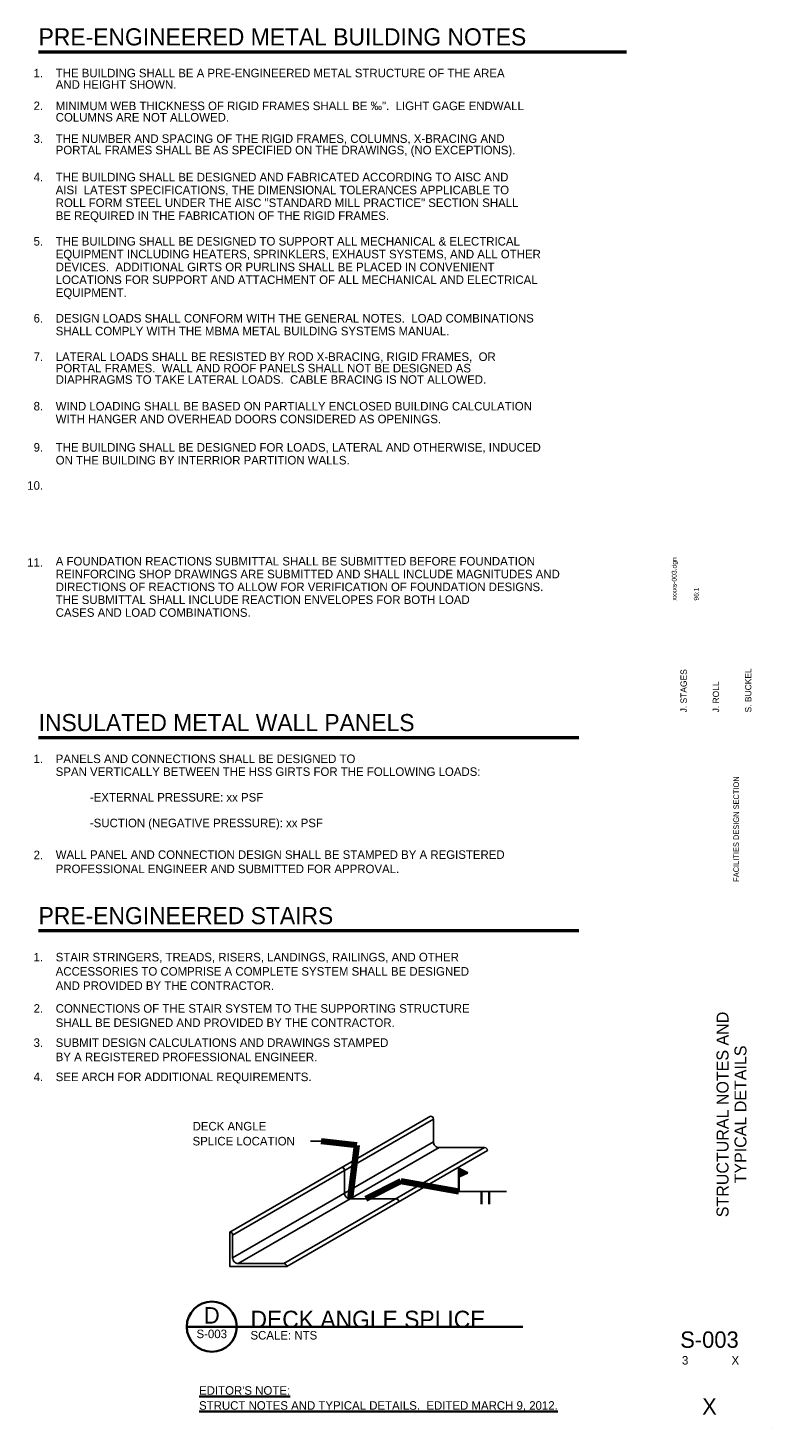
# Model space of a CAD drawing. Header units: inches. Extents: x 101 to 3134, y 199 to 2163.
# Tile 4 of 4: x 2090 to 3134, y 199 to 2163. Entities that reach past the tile are written whole.
import ezdxf
from ezdxf.enums import TextEntityAlignment as Align

# ---------------------------------------------------------------- set-up
doc = ezdxf.new("R2010")
doc.units = ezdxf.units.IN
doc.header["$LTSCALE"] = 20
doc.header["$MEASUREMENT"] = 0
for name, color, linetype, lineweight in [('S-ANNO-SYMB', 6, 'Continuous', 35), ('S-ANNO-TEXT', 7, 'Continuous', 25), ('S-SECT-STLS', 3, 'Continuous', 25)]:
    doc.layers.add(name, color=color, linetype=linetype, lineweight=lineweight)
doc.styles.add('Working', font='working.shx')
doc.dimstyles.new('DETAIL', dxfattribs={"dimtxt": 12, "dimasz": 18, "dimexe": 6, "dimexo": 6, "dimgap": 5, "dimtad": 1, "dimdec": 3, "dimzin": 3, "dimdsep": 46, "dimlunit": 4, "dimtxsty": 'Working', "dimblk1": 'OBLIQUE', "dimblk2": 'OBLIQUE', "dimsah": 1, "dimcen": 1, "dimclrd": 1, "dimclre": 1, "dimclrt": 2, "dimadec": 4, "dimazin": 3, "dimtfac": 1, "dimtdec": 3, "dimtmove": 2, "dimatfit": 2, "dimfxl": 1, "dimtfillclr": 2, "dimtolj": 1, "dimtzin": 0, "dimlwd": 25, "dimlwe": 25, "dimarcsym": 0})

# ---------------------------------------------------------------- blocks, each defined once
blk = doc.blocks.new('FLAG')
at = {"layer": 'S-ANNO-SYMB', "linetype": 'Continuous'}
blk.add_hatch(color=6, dxfattribs=at).paths.add_polyline_path([(0, 32.3625), (0, 20.7085), (12.11975, 26.50475)])
at = {"layer": 'S-ANNO-SYMB', "color": 6, "linetype": 'Continuous', "lineweight": 35}
blk.add_line((0, 0), (0, 32.3625), dxfattribs=at)
blk.add_lwpolyline([(0, 32.3625), (0, 20.7085), (12.11975, 26.50475), (0, 32.3625)], close=True, dxfattribs=at)
blk = doc.blocks.new('AB')
at = {"layer": 'S-ANNO-SYMB', "color": 6, "linetype": 'Continuous', "lineweight": 35}
for p, q in [((0, 0), (0, 17.6)), ((10.7, 0), (10.7, 17.6))]:
    blk.add_line(p, q, dxfattribs=at)
blk = doc.blocks.new('_Oblique')
at = {"color": 0, "linetype": 'ByBlock', "lineweight": -2}
blk.add_line((-0.5, -0.5), (0.5, 0.5), dxfattribs=at)
blk = doc.blocks.new('AnonymousCell5')
at = {"layer": 'S-ANNO-TEXT', "color": 1, "linetype": 'Continuous', "lineweight": 25}
blk.add_line((-15, 0), (0, 0), dxfattribs=at)
at = {"layer": 'S-ANNO-TEXT', "color": 2, "linetype": 'Continuous', "lineweight": 35, "insert": (-180.4, 10.5), "char_height": 12, "width": 297.263, "attachment_point": 4, "line_spacing_factor": 1.05, "style": 'Working'}
blk.add_mtext('\\Fdgn001|c0;\\C2;DECK ANGLE \\P\\pi0.00;SPLICE LOCATION', dxfattribs=at)

msp = doc.modelspace()

# ---------------------------------------------------------------- linework, layer by layer
at = {"layer": 'S-ANNO-SYMB', "color": 1, "linetype": 'Continuous', "lineweight": 25}
msp.add_line((2762.100222, 530.1896189), (2695.1525372, 530.1896189), dxfattribs=at)
at = {"layer": 'S-ANNO-TEXT', "color": 4, "linetype": 'Continuous', "lineweight": 50}
for p, q in [((2105.1047209, 2129.5005655), (2930.8612818, 2129.5005655)), ((2105.1047209, 1167.4462098), (2863.8206007, 1167.4462098)), ((2105.1047209, 896.5941244), (2863.8206007, 896.5941244))]:
    msp.add_line(p, q, dxfattribs=at)
at = {"layer": 'S-ANNO-TEXT', "color": 6, "linetype": 'Continuous', "lineweight": 35}
msp.add_line((2313.094151, 340.7269958), (2383.4233282, 340.7269958), dxfattribs=at)
at = {"layer": 'S-ANNO-TEXT', "color": 2, "linetype": 'Continuous', "lineweight": 35}
msp.add_line((2785.1952395, 340.7270785), (2383.4184167, 340.7270785), dxfattribs=at)
at = {"layer": 'S-ANNO-TEXT', "color": 2, "linetype": 'Continuous', "lineweight": 18}
msp.add_line((3133.62, 198.6), (3133.62, 198.6), dxfattribs=at)
at = {"layer": 'S-ANNO-TEXT', "color": 6, "linetype": 'Continuous', "lineweight": 35}
msp.add_ellipse((2348.2586156, 340.7270785), major_axis=(35.1598011, 0), ratio=1, dxfattribs=at)
at = {"layer": 'S-SECT-STLS', "color": 3, "linetype": 'Continuous', "lineweight": 25}
for p, q in [((2373.5250957, 473.3600428), (2655.412698, 636.1079258)), ((2377.5250957, 469.3600428), (2659.412698, 632.1079258)), ((2659.412698, 600.1079258), (2659.412698, 632.1079258)), ((2377.5250957, 437.3600428), (2659.412698, 600.1079258)), ((2385.5250957, 429.3600428), (2667.412698, 592.1079258)), ((2449.5250957, 429.3600428), (2731.412698, 592.1079258)), ((2731.412698, 592.1079258), (2667.412698, 592.1079258)), ((2453.5250957, 425.3600428), (2735.412698, 588.1079258)), ((2534.7194203, 528.1162284), (2534.7194203, 560.1162284)), ((2606.7194203, 520.1162284), (2542.7194203, 520.1162284))]:
    msp.add_line(p, q, dxfattribs=at)
msp.add_lwpolyline([(2453.5250957, 425.3600428, 0.4142135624), (2449.5250957, 429.3600428), (2385.5250957, 429.3600428, -0.4142135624), (2377.5250957, 437.3600428), (2377.5250957, 469.3600428, 0.4142135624), (2373.5250957, 473.3600428), (2373.5250957, 425.3600428)], format="xyb", close=True, dxfattribs=at)
for centre, major_axis, start_param, end_param in [((2655.412698, 632.1079258), (4, 0), 0, 1.5707963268), ((2667.412698, 600.1079258), (0, -8), 4.7123889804, 6.2831853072), ((2731.412698, 588.1079258), (4, 0), 0, 1.5707963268), ((2530.7194203, 560.1162284), (4, 0), 0, 1.5707963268), ((2542.7194203, 528.1162284), (0, -8), 4.7123889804, 6.2831853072), ((2606.7194203, 516.1162284), (4, 0), 0, 1.5707963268)]:
    msp.add_ellipse(centre, major_axis=major_axis, ratio=1, start_param=start_param, end_param=end_param, dxfattribs=at)

# ---------------------------------------------------------------- block references
at = {"color": 7, "linetype": 'Continuous', "lineweight": 18}
for name, p in [('AnonymousCell5', (2501.7171731, 600.9450427)), ('FLAG', (2695.1525372, 530.1896189)), ('AB', (2727.2586008, 512.6348689))]:
    msp.add_blockref(name, p, dxfattribs=at)

# ---------------------------------------------------------------- texts
at = {"layer": 'S-ANNO-TEXT', "color": 4, "linetype": 'Continuous', "lineweight": 50, "style": 'Working'}
for s, p in [('PRE-ENGINEERED METAL BUILDING NOTES', (2105.1046667, 2162.3303014)), ('INSULATED METAL WALL PANELS', (2105.1047209, 1200.2759457)), ('PRE-ENGINEERED STAIRS', (2105.1047209, 929.4238603))]:
    msp.add_text(s, height=24, dxfattribs=at).set_placement(p, align=Align.TOP_LEFT)
at = {"layer": 'S-ANNO-TEXT', "color": 2, "linetype": 'Continuous', "lineweight": 35, "style": 'Working'}
for s, p in [('1.', (2111.4447292, 2105.5005514)), ('2.', (2111.4432644, 2059.5322897)), ('3.', (2111.4432644, 2013.5640279)), ('4.', (2111.4447292, 1959.5640279)), ('5.', (2111.4432644, 1869.5640279)), ('6.', (2111.4461941, 1761.5640279)), ('7.', (2111.4461941, 1707.5640279)), ('8.', (2111.4432644, 1638.1780518)), ('9.', (2111.4461941, 1580.4052328)), ('10.', (2111.4461941, 1526.9175184)), ('11.', (2111.4461941, 1418.9175184)), ('1.', (2111.4447292, 1143.4461957)), ('2.', (2111.4432644, 1008.6047588)), ('1.', (2111.4447292, 865.2280765)), ('2.', (2111.4432644, 793.2280765)), ('3.', (2111.4432644, 745.2280765)), ('4.', (2111.4432644, 697.2280765)), ('3', (3017.4697789, 299.5281062))]:
    msp.add_text(s, height=12, dxfattribs=at).set_placement(p, align=Align.TOP_RIGHT)
at = {"layer": 'S-ANNO-TEXT', "color": 1, "linetype": 'Continuous', "lineweight": 25, "style": 'Working'}
for s, height, width, p in [('xxxxs-003.dgn', 6.66432, 0.973401, (2994.2998923, 1359.40322)), ('96:1', 6.66432, 0.973401, (3025.2958923, 1359.40322)), ('S. BUCKEL', 8.854848, 1.000984, (3097.1845811, 1202.5381908)), ('J. ROLL', 8.852544, 1.000992, (3051.8388851, 1202.5381908))]:
    msp.add_text(s, height=height, rotation=90, dxfattribs=dict(at, width=width)).set_placement(p, align=Align.TOP_LEFT)
at = {"layer": 'S-ANNO-TEXT', "color": 1, "linetype": 'Continuous', "lineweight": 20, "style": 'Working', "width": 1.000983}
msp.add_text('J. STAGES', height=8.85938419, rotation=90, dxfattribs=at).set_placement((3006.4840451, 1202.5381908), align=Align.TOP_LEFT)
at = {"layer": 'S-ANNO-TEXT', "color": 1, "linetype": 'Continuous', "lineweight": 25, "style": 'Working', "width": 0.953233}
msp.add_text('FACILITIES DESIGN SECTION', height=7.936416, rotation=90, dxfattribs=at).set_placement((3084.6860654, 964.8712545), align=Align.MIDDLE_LEFT)
at = {"layer": 'S-ANNO-TEXT', "color": 2, "linetype": 'Continuous', "lineweight": 35, "style": 'Working'}
msp.add_text('D', height=23.04, dxfattribs=at).set_placement((2348.2644708, 345.098485), align=Align.CENTER)
msp.add_text('S-003', height=12, dxfattribs=at).set_placement((2348.2644708, 336.6260964), align=Align.TOP_CENTER)
for s, p in [('SCALE: NTS', (2402.657669, 334.7270785)), ('X', (3078.14466, 299.5281062))]:
    msp.add_text(s, height=12, dxfattribs=at).set_placement(p, align=Align.TOP_LEFT)
at = {"layer": 'S-ANNO-TEXT', "color": 4, "linetype": 'Continuous', "lineweight": 50, "style": 'Working'}
for s, height, p in [('S-003', 23.00000013, (3047.1592995, 311.1133186)), ('X', 23.0000001, (3047.1592995, 217.368))]:
    msp.add_text(s, height=height, dxfattribs=at).set_placement(p, align=Align.CENTER)
at = {"layer": 'S-ANNO-TEXT', "color": 7, "linetype": 'Continuous', "lineweight": 35, "char_height": 12, "attachment_point": 1, "style": 'Working'}
for s, insert, width, line_spacing_factor in [('{\\Fdgn001|c0;\\C2;THE BUILDING SHALL BE A PRE-ENGINEERED METAL STRUCTURE OF THE AREA\\PAND HEIGHT SHOWN.}', (2129.1046667, 2105.5005514), 949.627441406, 0.8), ('{\\Fdgn001|c0;\\C2;THE NUMBER AND SPACING OF THE RIGID FRAMES, COLUMNS, X-BRACING AND\\PPORTAL FRAMES SHALL BE AS SPECIFIED ON THE DRAWINGS, (NO EXCEPTIONS).}', (2129.1046667, 2013.5640279), 1504.642089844, 0.8), ('{\\Fdgn001|c0;\\C2;LATERAL LOADS SHALL BE RESISTED BY ROD X-BRACING, RIGID FRAMES,  OR\\PPORTAL FRAMES.  WALL AND ROOF PANELS SHALL NOT BE DESIGNED AS \\PDIAPHRAGMS TO TAKE LATERAL LOADS.  CABLE BRACING IS NOT ALLOWED.}', (2129.1046667, 1707.5640279), 2133.458984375, 0.8), ('{\\Fdgn001|c0;\\C2;PANELS AND CONNECTIONS SHALL BE DESIGNED TO\\PSPAN VERTICALLY BETWEEN THE HSS GIRTS FOR THE FOLLOWING LOADS:\\P\\P^I-EXTERNAL PRESSURE: xx PSF\\P\\P^I-SUCTION (NEGATIVE PRESSURE): xx PSF}', (2129.1046667, 1143.4461957), 1883.021484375, 0.9)]:
    msp.add_mtext(s, dxfattribs=dict(at, insert=insert, width=width, line_spacing_factor=line_spacing_factor))
at = {"layer": 'S-ANNO-TEXT', "color": 2, "linetype": 'Continuous', "lineweight": 35, "char_height": 12, "attachment_point": 1, "style": 'Working'}
for s, insert, width, line_spacing_factor in [('{\\Fdgn001|c0;MINIMUM WEB THICKNESS OF RIGID FRAMES SHALL BE }‰{\\Fdgn001|c0;".  LIGHT GAGE ENDWALL\\PCOLUMNS ARE NOT ALLOWED.}', (2129.1046667, 2059.5322897), 1072.236328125, 0.8), ('{\\Fdgn001|c0;THE BUILDING SHALL BE DESIGNED AND FABRICATED ACCORDING TO AISC AND\\PAISI  LATEST SPECIFICATIONS, THE DIMENSIONAL TOLERANCES APPLICABLE TO \\PROLL FORM STEEL UNDER THE AISC "STANDARD MILL PRACTICE" SECTION SHALL\\PBE REQUIRED IN THE FABRICATION OF THE RIGID FRAMES.}', (2129.1046667, 1959.5640279), 2820.5546875, 0.9), ('{\\Fdgn001|c0;THE BUILDING SHALL BE DESIGNED TO SUPPORT ALL MECHANICAL & ELECTRICAL\\PEQUIPMENT INCLUDING HEATERS, SPRINKLERS, EXHAUST SYSTEMS, AND ALL OTHER\\PDEVICES.  ADDITIONAL GIRTS OR PURLINS SHALL BE PLACED IN CONVENIENT\\PLOCATIONS FOR SUPPORT AND ATTACHMENT OF ALL MECHANICAL AND ELECTRICAL\\PEQUIPMENT.\\P }', (2129.1046667, 1869.5640279), 3182.673828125, 0.9), ('{\\Fdgn001|c0;DESIGN LOADS SHALL CONFORM WITH THE GENERAL NOTES.  LOAD COMBINATIONS\\PSHALL COMPLY WITH THE MBMA METAL BUILDING SYSTEMS MANUAL.}', (2129.1046667, 1761.5640279), 1439.270507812, 0.9), ('\\Fdgn001|c0;\\C2;WIND LOADING SHALL BE BASED ON PARTIALLY ENCLOSED BUILDING CALCULATION\\P\\pi0.00;WITH HANGER AND OVERHEAD DOORS CONSIDERED AS OPENINGS.', (2129.1046667, 1638.1780518), 1415.399414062, 0.9), ('\\Fdgn001|c0;\\C2;THE BUILDING SHALL BE DESIGNED FOR LOADS, LATERAL AND OTHERWISE, INDUCED \\P\\pi0.00;ON THE BUILDING BY INTERRIOR PARTITION WALLS.', (2129.1046667, 1580.4052328), 1296.107421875, 0.9), ('{\\Fdgn001|c0;A FOUNDATION REACTIONS SUBMITTAL SHALL BE SUBMITTED BEFORE FOUNDATION\\PREINFORCING SHOP DRAWINGS ARE SUBMITTED AND SHALL INCLUDE MAGNITUDES AND\\PDIRECTIONS OF REACTIONS TO ALLOW FOR VERIFICATION OF FOUNDATION DESIGNS. \\PTHE SUBMITTAL SHALL INCLUDE REACTION ENVELOPES FOR BOTH LOAD \\PCASES AND LOAD COMBINATIONS.}', (2129.1046667, 1420.6812008), 3417.8515625, 0.9)]:
    msp.add_mtext(s, dxfattribs=dict(at, insert=insert, width=width, line_spacing_factor=line_spacing_factor))
at = {"layer": 'S-ANNO-TEXT', "color": 7, "linetype": 'Continuous', "lineweight": 35, "char_height": 12, "attachment_point": 1, "style": 'Working'}
for s, insert, width in [('{\\Fdgn001|c0;\\C2;WALL PANEL AND CONNECTION DESIGN SHALL BE STAMPED BY A REGISTERED\\PPROFESSIONAL ENGINEER AND SUBMITTED FOR APPROVAL.}', (2129.1046667, 1009.0517613), 1308.156738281), ('{\\Fdgn001|c0;\\C2;STAIR STRINGERS, TREADS, RISERS, LANDINGS, RAILINGS, AND OTHER\\PACCESSORIES TO COMPRISE A COMPLETE SYSTEM SHALL BE DESIGNED\\PAND PROVIDED BY THE CONTRACTOR.}', (2129.1046667, 865.2280765), 1678.669921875), ('{\\Fdgn001|c0;\\C2;CONNECTIONS OF THE STAIR SYSTEM TO THE SUPPORTING STRUCTURE\\PSHALL BE DESIGNED AND PROVIDED BY THE CONTRACTOR.}', (2129.1046667, 793.2280765), 1260.130371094)]:
    msp.add_mtext(s, dxfattribs=dict(at, insert=insert, width=width))
at = {"layer": 'S-ANNO-TEXT', "color": 6, "linetype": 'Continuous', "lineweight": 35, "insert": (3078.2471548, 638.49838), "char_height": 16.8, "width": 563.175292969, "attachment_point": 5, "rotation": 90, "line_spacing_factor": 0.9, "style": 'Working'}
msp.add_mtext('\\Fdgn001|c0;\\C6;STRUCTURAL NOTES AND\\PTYPICAL DETAILS', dxfattribs=at)
at = {"layer": 'S-ANNO-TEXT', "color": 2, "linetype": 'Continuous', "lineweight": 35, "char_height": 12, "attachment_point": 1, "style": 'Working'}
for s, insert, width in [('\\Fdgn001|c0;\\C2;SUBMIT DESIGN CALCULATIONS AND DRAWINGS STAMPED\\P\\pi0.00;BY A REGISTERED PROFESSIONAL ENGINEER.', (2129.1046667, 745.2280765), 961.265625), ('\\Fdgn001|c0;\\C2;SEE ARCH FOR ADDITIONAL REQUIREMENTS.', (2129.1046667, 697.2280765), 418.604003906)]:
    msp.add_mtext(s, dxfattribs=dict(at, insert=insert, width=width))
at = {"layer": 'S-ANNO-TEXT', "color": 4, "linetype": 'Continuous', "lineweight": 50, "insert": (2402.657669, 338.8070785), "char_height": 24, "width": 401.126953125, "attachment_point": 7, "line_spacing_factor": 0.825, "style": 'Working'}
msp.add_mtext('\\Fdgn001|c0;\\C4;DECK ANGLE SPLICE', dxfattribs=at)
at = {"layer": 'S-ANNO-TEXT', "color": 2, "lineweight": 35, "insert": (2330.4247472, 257.2167742), "char_height": 12, "width": 754.649414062, "attachment_point": 1, "line_spacing_factor": 1.05, "style": 'Working'}
msp.add_mtext("\\Fdgn001|c0;\\L\\C2;EDITOR'S NOTE:\\P\\pi0.00;STRUCT NOTES AND TYPICAL DETAILS.  EDITED MARCH 9, 2012.", dxfattribs=at)

# ---------------------------------------------------------------- leaders
at = {"layer": 'S-ANNO-SYMB', "color": 1, "linetype": 'Continuous', "lineweight": 25}
msp.add_leader([(2564.6311862, 520.1162284), (2613.6486671, 544.7649836), (2695.1525372, 530.1896189)], dimstyle='DETAIL', override={"dimscale": 1, "dimtxt": 12, "dimasz": 12, "dimgap": 6, "dimtad": 1, "dimclrd": 0, "dimlwd": 65534}, dxfattribs=at)
at = {"layer": 'S-ANNO-TEXT', "color": 1, "linetype": 'Continuous', "lineweight": 25}
msp.add_leader([(2542.7194203, 520.1162284), (2552.1213851, 595.2520776), (2501.7171731, 600.9450427)], dimstyle='DETAIL', override={"dimscale": 1, "dimtxt": 12, "dimasz": 12, "dimgap": 6, "dimtad": 1, "dimclrd": 0, "dimlwd": 65534}, dxfattribs=at)

doc.saveas('drawing.dxf')
